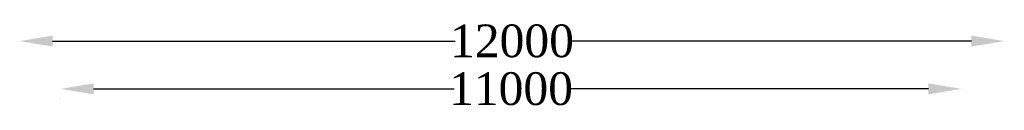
# Model space of a CAD drawing. Header units: millimetres. Extents: x 103078 to 18419863, y -104267 to 550747.
# Tile 5 of 5: x 18374863 to 18419863, y 239087 to 243246. Entities that reach past the tile are written whole.
import ezdxf

# ---------------------------------------------------------------- set-up
doc = ezdxf.new("R2010")
doc.units = ezdxf.units.MM
doc.header["$MEASUREMENT"] = 0
doc.layers.add('BOUNDRY LINE', color=224, linetype='Continuous')
doc.styles.get("Standard").update_dxf_attribs({"font": 'times.ttf'})
doc.dimstyles.get("Standard").update_dxf_attribs({"dimtxt": 400, "dimasz": 215, "dimexe": 0.18, "dimexo": 0.0625, "dimgap": 0.09, "dimtad": 0, "dimtih": 1, "dimtoh": 1, "dimdec": 0, "dimzin": 4, "dimdsep": 46, "dimtxsty": 'Standard', "dimblk": 'OPEN90', "dimcen": 0, "dimadec": 0, "dimazin": 1, "dimtfac": 1, "dimtdec": 0, "dimtix": 1, "dimtofl": 0, "dimtmove": 0, "dimatfit": 3, "dimldrblk": 'OPEN30', "dimfxl": 0, "dimtolj": 1, "dimtzin": 0, "dimarcsym": 0})

# ---------------------------------------------------------------- blocks, each defined once
blk = doc.blocks.new('*D131')
at = {"layer": 'BOUNDRY LINE', "color": 0, "linetype": 'ByBlock', "lineweight": -2, "transparency": 16777216}
for p, q in [((18378238, 240071), (18394718, 240071)), ((18416398, 240071), (18399917, 240071)), ((18376738, 239571), (18376738, 239571))]:
    blk.add_line(p, q, dxfattribs=at)
at = {"layer": 'BOUNDRY LINE', "color": 0, "linetype": 'ByBlock', "transparency": 16777216}
for points in [[(18378238, 240321), (18378238, 239821), (18376738, 240071)], [(18416398, 240321), (18416398, 239821), (18417898, 240071)]]:
    blk.add_solid(points, dxfattribs=at)
at = {"layer": 'Defpoints', "color": 0, "linetype": 'ByBlock', "transparency": 16777216}
for p in [(18376738, 240071), (18417898, 240071), (18417898, 240071)]:
    blk.add_point(p, dxfattribs=at)
at = {"layer": 'BOUNDRY LINE', "color": 0, "linetype": 'ByBlock', "transparency": 16777216, "insert": (18397318, 240071), "char_height": 1500, "attachment_point": 5}
blk.add_mtext('\\A1;11000', dxfattribs=at)
blk = doc.blocks.new('*D132')
at = {"layer": 'BOUNDRY LINE', "color": 0, "linetype": 'ByBlock', "lineweight": -2, "transparency": 16777216}
for p, q in [((18376363, 242262), (18394764, 242262)), ((18418363, 242262), (18399962, 242262))]:
    blk.add_line(p, q, dxfattribs=at)
at = {"layer": 'BOUNDRY LINE', "color": 0, "linetype": 'ByBlock', "transparency": 16777216}
for points in [[(18376363, 242512), (18376363, 242012), (18374863, 242262)], [(18418363, 242512), (18418363, 242012), (18419863, 242262)]]:
    blk.add_solid(points, dxfattribs=at)
at = {"layer": 'Defpoints', "color": 0, "linetype": 'ByBlock', "transparency": 16777216}
for p in [(18374863, 242262), (18419863, 242262), (18419863, 242262)]:
    blk.add_point(p, dxfattribs=at)
at = {"layer": 'BOUNDRY LINE', "color": 0, "linetype": 'ByBlock', "transparency": 16777216, "insert": (18397363, 242262), "char_height": 1500, "attachment_point": 5}
blk.add_mtext('\\A1;12000', dxfattribs=at)

msp = doc.modelspace()

# ---------------------------------------------------------------- dimensions: what is measured, and where the dimension line sits
at = {"layer": 'BOUNDRY LINE', "color": 1, "linetype": 'ByBlock'}
for base, p1, p2, text, picture, middle in [((18419863, 242261.8), (18374863.1, 242261.8), (18419863, 242261.8), '12000', '*D132', (18397363, 242261.8)), ((18417897.6, 240070.9), (18376738.1, 240070.9), (18417897.6, 240070.9), '11000', '*D131', (18397317.8, 240070.9))]:
    dim = msp.add_linear_dim(base=base, p1=p1, p2=p2, text=text, dimstyle='Standard', override={"dimtxt": 1500, "dimasz": 1500, "dimexe": 500, "dimexo": 500, "dimfxl": 300}, dxfattribs=at)
    dim.commit()
    dim.dimension.update_dxf_attribs({"geometry": picture, "text_midpoint": middle})

doc.saveas('drawing.dxf')
